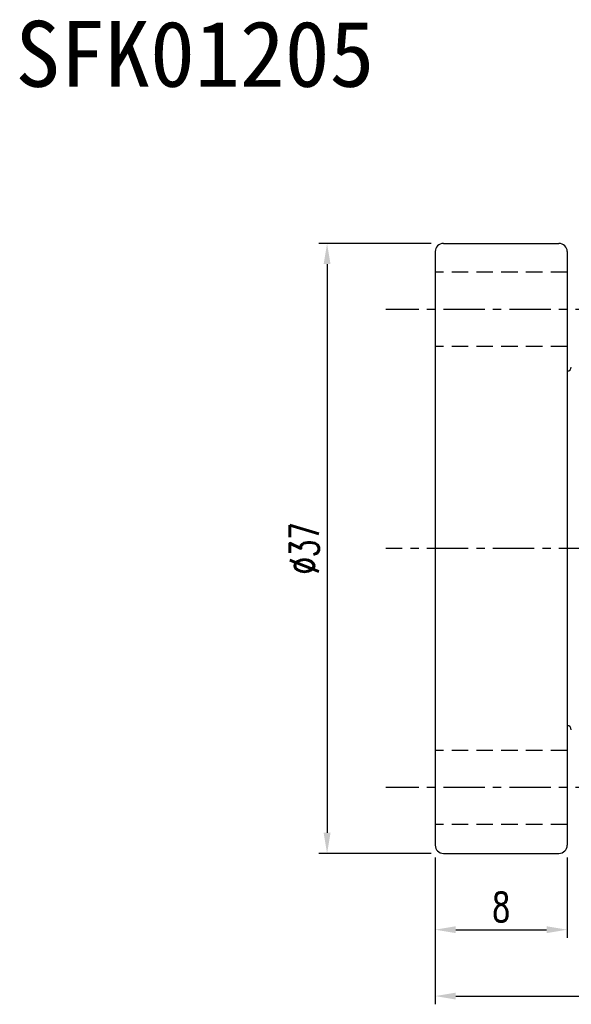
# Model space of a CAD drawing. Extents: x 17 to 133, y 29 to 89.
# Tile 2 of 48: x 60 to 93, y 29 to 89. Entities that reach past the tile are written whole.
import ezdxf

# ---------------------------------------------------------------- set-up
doc = ezdxf.new("R2010")
doc.units = 0
doc.header["$MEASUREMENT"] = 0
doc.linetypes.add('CENTER', pattern=[2, 1.25, -0.25, 0.25, -0.25])
doc.linetypes.add('DASHED', pattern=[0.75, 0.5, -0.25])
doc.layers.get('0').update_dxf_attribs({"linetype": 'CONTINUOUS'})
doc.styles.add('DIM-7', font='SIMPLEX.shx', dxfattribs={"width": 0.7, "bigfont": 'chineset.shx'})
doc.styles.add('T', font='kaiu.ttf')
doc.dimstyles.new('CNS', dxfattribs={"dimtxt": 3.5, "dimasz": 2.5, "dimexe": 1, "dimexo": 1.5, "dimgap": 0.09, "dimtad": 0, "dimdsep": 46, "dimtxsty": 'DIM-7', "dimcen": 0.09, "dimclrd": 1, "dimclre": 1, "dimclrt": 4, "dimadec": 0, "dimazin": 0, "dimtfac": 1, "dimtix": 1, "dimtmove": 2, "dimatfit": 3, "dimfxl": 1, "dimtvp": 0.971429, "dimtolj": 1, "dimarcsym": 0})

# ---------------------------------------------------------------- blocks, each defined once
blk = doc.blocks.new('*D6')
at = {"linetype": 'Continuous', "lineweight": -2, "transparency": 16777216}
for p, q in [((84.914, 38.056), (84.914, 33.178)), ((92.914, 38.056), (92.914, 33.178)), ((86.164, 33.678), (91.664, 33.678))]:
    blk.add_line(p, q, dxfattribs=at)
at = {"linetype": 'Continuous', "transparency": 16777216}
for points in [[(86.164, 33.886), (86.164, 33.47), (84.914, 33.678)], [(91.664, 33.886), (91.664, 33.47), (92.914, 33.678)]]:
    blk.add_solid(points, dxfattribs=at)
at = {"linetype": 'Continuous', "transparency": 16777216, "insert": (88.914, 35.053), "char_height": 1.75, "attachment_point": 5, "style": 'DIM-7'}
blk.add_mtext('\\A1;8', dxfattribs=at)
blk = doc.blocks.new('*D5')
at = {"linetype": 'Continuous', "lineweight": -2, "transparency": 16777216}
for p, q in [((123.914, 45.556), (123.914, 29.152)), ((84.914, 38.056), (84.914, 29.152)), ((86.164, 29.652), (122.664, 29.652))]:
    blk.add_line(p, q, dxfattribs=at)
at = {"linetype": 'Continuous', "transparency": 16777216}
for points in [[(86.164, 29.86), (86.164, 29.443), (84.914, 29.652)], [(122.664, 29.86), (122.664, 29.443), (123.914, 29.652)]]:
    blk.add_solid(points, dxfattribs=at)
at = {"linetype": 'Continuous', "transparency": 16777216, "insert": (104.414, 31.027), "char_height": 1.75, "attachment_point": 5, "style": 'DIM-7'}
blk.add_mtext('\\A1;39', dxfattribs=at)
blk = doc.blocks.new('*D1')
at = {"linetype": 'Continuous', "lineweight": -2, "transparency": 16777216}
for p, q in [((84.664, 75.306), (77.861, 75.306)), ((78.361, 74.056), (78.361, 39.556)), ((84.664, 38.306), (77.861, 38.306))]:
    blk.add_line(p, q, dxfattribs=at)
at = {"linetype": 'Continuous', "transparency": 16777216}
for points in [[(78.153, 74.056), (78.57, 74.056), (78.361, 75.306)], [(78.153, 39.556), (78.57, 39.556), (78.361, 38.306)]]:
    blk.add_solid(points, dxfattribs=at)
at = {"linetype": 'Continuous', "transparency": 16777216, "insert": (76.986, 56.806), "char_height": 1.75, "attachment_point": 5, "rotation": 90, "style": 'DIM-7'}
blk.add_mtext('\\A1;%%C37', dxfattribs=at)

msp = doc.modelspace()

# ---------------------------------------------------------------- linework, layer by layer
at = {"linetype": 'Continuous'}
for p, q in [((85.414, 75.306), (92.414, 75.306)), ((84.914, 74.806), (84.914, 38.806)), ((92.914, 74.806), (92.914, 38.806)), ((85.414, 38.306), (92.414, 38.306))]:
    msp.add_line(p, q, dxfattribs=at)
at = {"linetype": 'DASHED', "ltscale": 2}
for p, q in [((92.914, 73.556), (84.914, 73.556)), ((92.914, 69.056), (84.914, 69.056)), ((92.914, 44.556), (84.914, 44.556)), ((92.914, 40.056), (84.914, 40.056))]:
    msp.add_line(p, q, dxfattribs=at)
at = {"linetype": 'CENTER', "ltscale": 2}
for p, q in [((95.914, 71.306), (81.914, 71.306)), ((126.914, 56.806), (81.914, 56.806)), ((95.914, 42.306), (81.914, 42.306))]:
    msp.add_line(p, q, dxfattribs=at)
at = {"linetype": 'Continuous'}
for centre, radius, start, end in [((85.414, 74.806), 0.5, 90, 180), ((92.414, 74.806), 0.5, 0, 90), ((92.914, 67.806), 0.25, 270, 0), ((92.914, 45.806), 0.25, 0, 90), ((85.414, 38.806), 0.5, 180, 270), ((92.414, 38.806), 0.5, 270, 0)]:
    msp.add_arc(centre, radius, start, end, dxfattribs=at)

# ---------------------------------------------------------------- texts
at = {"insert": (59.467, 88.806), "char_height": 4, "width": 498.50872, "attachment_point": 1, "style": 'T'}
msp.add_mtext('SFK01205', dxfattribs=at)

# ---------------------------------------------------------------- dimensions: what is measured, and where the dimension line sits
at = {"linetype": 'Continuous'}
dim = msp.add_linear_dim(base=(78.361, 38.306), p1=(85.414, 75.306), p2=(85.414, 38.306), angle=90, text='%%C<>', dimstyle='CNS', override={"dimscale": 0.5, "dimgap": 1, "dimtad": 1, "dimclrd": 256, "dimclre": 256, "dimclrt": 256, "dimtp": -0.007, "dimtm": 0.02, "dimtfac": 0.6, "dimtdec": 4, "dimtmove": 1}, dxfattribs=at)
dim.commit()
dim.dimension.update_dxf_attribs({"geometry": '*D1', "text_midpoint": (76.986, 56.806)})
for base, p2, picture, middle in [((123.914, 29.652), (123.914, 46.306), '*D5', (104.414, 31.027)), ((92.914, 33.678), (92.914, 38.806), '*D6', (88.914, 35.053))]:
    dim = msp.add_linear_dim(base=base, p1=(84.914, 38.806), p2=p2, dimstyle='CNS', override={"dimscale": 0.5, "dimgap": 1, "dimtad": 1, "dimclrd": 256, "dimclre": 256, "dimclrt": 256, "dimtp": -0.007, "dimtm": 0.02, "dimtfac": 0.6, "dimtdec": 4, "dimtmove": 1}, dxfattribs=at)
    dim.commit()
    dim.dimension.update_dxf_attribs({"geometry": picture, "text_midpoint": middle})

doc.saveas('drawing.dxf')
